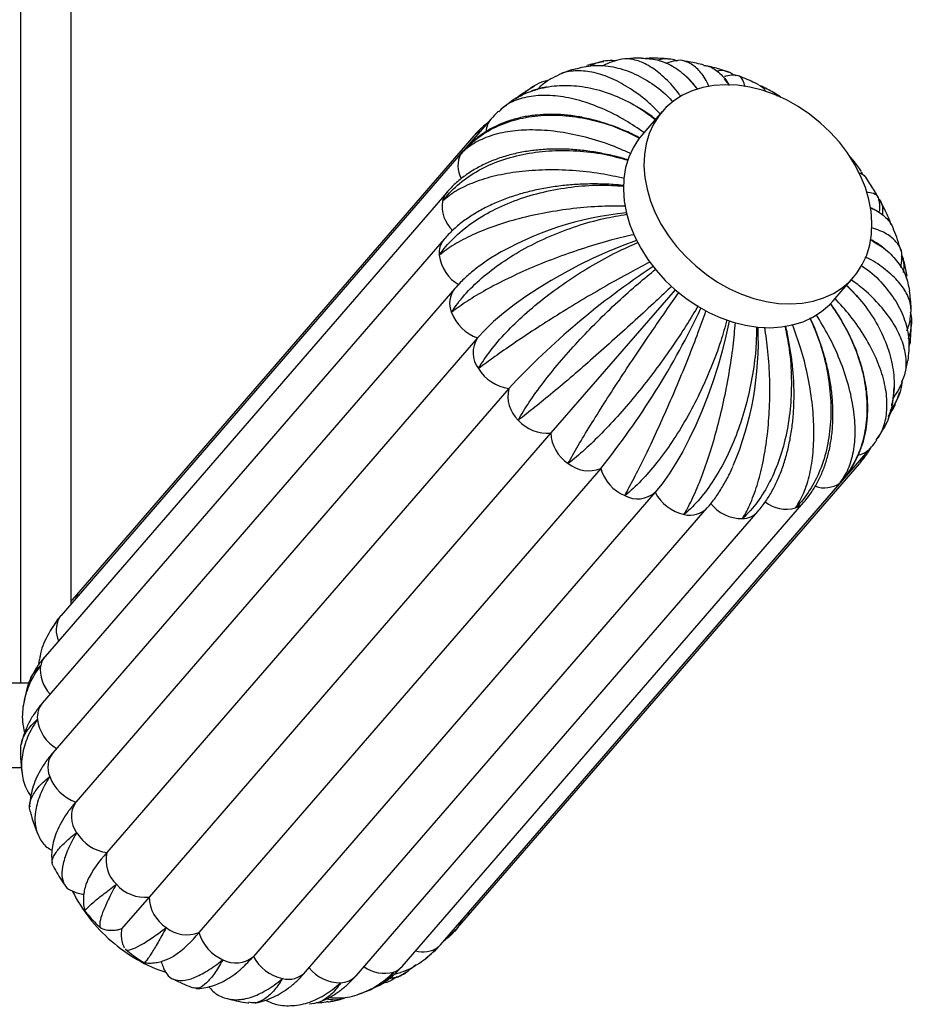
# Paper-space layout '_Posterior' of a CAD drawing. Header units: millimetres. Extents: x -353 to 353, y -227 to 1579.
# Tile 4 of 4: x -6 to 205, y 3 to 236. Entities that reach past the tile are written whole.
import ezdxf

# ---------------------------------------------------------------- set-up
doc = ezdxf.new("R2010")
doc.units = ezdxf.units.MM

psp = doc.layouts.new('_Posterior')

# ---------------------------------------------------------------- linework, layer by layer
at = {"color": 7, "linetype": 'Continuous', "lineweight": 25}
for p, q in [((-6, 1579.16), (-6, 79.16)), ((6, 97.92), (6, 1579.16)), ((161.69, 221.4), (160.98, 222.39)), ((105.59, 212.88), (99.21, 205.52)), ((146.2, 214.64), (141.32, 209)), ((101.51, 208.86), (6.25, 98.86)), ((98.91, 205.2), (3.64, 95.2)), ((193.49, 200.21), (193.42, 199.84)), ((193.65, 199.61), (193.51, 200.22)), ((95.1, 195.47), (-0.16, 85.47)), ((200.04, 188.88), (200.28, 187.86)), ((94.44, 184.37), (-0.82, 74.37)), ((186.67, 169.73), (191.55, 175.36)), ((96.97, 172.65), (1.7, 62.65)), ((149.23, 172.39), (119.76, 138.43)), ((102.38, 160.95), (7.12, 50.95)), ((203.68, 152.24), (204.4, 155.64)), ((109.8, 148.97), (14.53, 38.97)), ((119.76, 138.43), (24.5, 28.43)), ((100.28, 24.8), (195.54, 134.8)), ((97.67, 21.14), (192.94, 131.14)), ((193.13, 131.43), (193.23, 131.54)), ((131.6, 130.04), (36.34, 20.04)), ((93.6, 17.12), (188.86, 127.12)), ((144.51, 124.37), (49.24, 14.37)), ((84.49, 12.01), (179.75, 122.01)), ((61.61, 10.67), (156.87, 120.67)), ((73.58, 9.8), (168.84, 119.8)), ((1.79, 92.68), (1.09, 91.51)), ((-3.95, 79.16), (-10, 79.16)), ((-10, 59.16), (-5.81, 59.16)), ((7.12, 50.95), (6.54, 50.26)), ((24.5, 28.43), (18, 20.9)), ((99.97, 24.48), (100.28, 24.8)), ((49.24, 14.37), (48.53, 13.58)), ((90.22, 14.01), (91.32, 14.87)), ((86.5, 11.4), (87.8, 12.44)), ((82.62, 10.13), (84.12, 10.57)), ((74.13, 5.4), (77.42, 6.59)), ((64.55, 3.46), (64.68, 3.5))]:
    psp.add_line(p, q, dxfattribs=at)
at = {"color": 8, "linetype": 'Continuous', "lineweight": 25}
for p, q in [((98.45, 204.57), (98.9, 205.19)), ((188.86, 127.12), (188.29, 126.57)), ((3.19, 94.57), (3.64, 95.2)), ((93.6, 17.12), (93.03, 16.57))]:
    psp.add_line(p, q, dxfattribs=at)
at = {"color": 7, "linetype": 'Continuous', "lineweight": 25, "flags": 128}
for points in [[(154.11, 178.02), (156.64, 176), (159.32, 174.19), (162.11, 172.63), (164.98, 171.33), (167.9, 170.31), (170.83, 169.58), (173.73, 169.15), (176.58, 169.02), (179.34, 169.19), (181.97, 169.67), (184.45, 170.45), (186.75, 171.51), (188.84, 172.85), (190.7, 174.44), (192.29, 176.28), (193.62, 178.34), (194.65, 180.59), (195.39, 183.01), (195.81, 185.58), (195.91, 188.25), (195.7, 191), (195.17, 193.8), (194.34, 196.61), (193.21, 199.41), (191.79, 202.15), (190.1, 204.81), (188.17, 207.35), (186, 209.75), (183.64, 211.98), (181.11, 214), (178.43, 215.81), (175.64, 217.37), (172.77, 218.67), (169.85, 219.69), (166.92, 220.42), (164.02, 220.85), (161.17, 220.98), (158.41, 220.81), (155.78, 220.33), (153.3, 219.55), (151, 218.49), (148.91, 217.15), (147.05, 215.56), (145.46, 213.72), (144.13, 211.66), (143.1, 209.41), (142.36, 206.99), (141.94, 204.42), (141.84, 201.75), (142.05, 199), (142.58, 196.2), (143.41, 193.39), (144.54, 190.59), (145.96, 187.85), (147.65, 185.19), (149.58, 182.65), (151.75, 180.25), (154.11, 178.02)], [(141.32, 209), (140.57, 208.08), (139.25, 206.03), (138.22, 203.77), (137.48, 201.35), (137.06, 198.79), (136.96, 196.12), (137.17, 193.36), (137.7, 190.57), (138.53, 187.75), (139.66, 184.96), (141.08, 182.22), (142.77, 179.56), (144.7, 177.01), (146.87, 174.61), (149.23, 172.39), (151.76, 170.36), (154.44, 168.56), (157.23, 167), (160.1, 165.7), (163.02, 164.68), (165.95, 163.95), (168.85, 163.51), (171.7, 163.38), (174.46, 163.56), (177.09, 164.04), (179.57, 164.81), (181.87, 165.87), (183.96, 167.21), (185.82, 168.81), (186.67, 169.73)], [(140.09, 184.06), (140.09, 184.05), (136.66, 182.78), (133.21, 181.37), (129.77, 179.83), (126.38, 178.18), (123.05, 176.43), (119.83, 174.6), (116.73, 172.7), (113.8, 170.76), (111.05, 168.79), (108.51, 166.8), (106.21, 164.82), (104.16, 162.86), (102.38, 160.95)], [(162.07, 164.98), (162.07, 164.97), (161.29, 161.4), (160.37, 157.79), (159.33, 154.17), (158.17, 150.57), (156.91, 147.03), (155.55, 143.58), (154.11, 140.25), (152.6, 137.07), (151.03, 134.07), (149.43, 131.28), (147.79, 128.72), (146.15, 126.41), (144.51, 124.37)]]:
    psp.add_lwpolyline(points, dxfattribs=at)
at = {"color": 8, "linetype": 'Continuous', "lineweight": 25, "flags": 128}
psp.add_lwpolyline([(100.28, 24.8), (100.23, 24.74), (99.97, 24.48)], dxfattribs=at)
at = {"color": 8, "linetype": 'Continuous', "lineweight": 25}
for centre, radius, start, end in [((109.3, 209.73), 4.87, 139.673, 177.2166), ((105.04, 205.78), 4.69, 113.7802, 139.9021), ((103.92, 201.69), 6.19, 152.2416, 208.5008), ((98.69, 192.4), 4.72, 139.3808, 168.4077), ((102.09, 192.26), 8.1, 172.244, 225.7489), ((98.35, 181.12), 5.08, 140.1957, 186.568), ((101.29, 169.2), 5.53, 141.464, 203.3066), ((191.87, 138.07), 4.91, 281.1452, 318.3998), ((189.36, 134.2), 4.71, 320.468, 343.7464), ((184.63, 131.86), 6.43, 250.496, 304.6436), ((175.58, 128.49), 8.13, 232.0387, 285.7424), ((176.2, 125.12), 4.72, 289.569, 319.0979), ((152.78, 124.66), 5.71, 255.7583, 315.6862), ((165.04, 123.26), 5.14, 271.6593, 317.7794), ((9.78, 95.78), 4.68, 114.4081, 139.9128), ((8.56, 91.71), 6.08, 152.0154, 204.8172), ((3.43, 82.4), 4.72, 139.3914, 168.4076), ((6.79, 82.25), 8.07, 172.194, 224.8743), ((3.09, 71.12), 5.08, 140.2337, 186.5669), ((7.45, 71.8), 9.5, 187.6341, 239.107), ((6.03, 59.2), 5.53, 141.4488, 203.3075), ((94.08, 24.21), 4.73, 320.4915, 345.0456), ((89.45, 21.51), 6.1, 253.0451, 305.9332), ((80.31, 18.45), 8.09, 233.1325, 285.8044), ((80.93, 15.12), 4.73, 289.5722, 318.8116), ((57.52, 14.66), 5.71, 255.758, 315.6943), ((69.86, 17.63), 9.51, 218.9489, 270.4048), ((69.78, 13.26), 5.14, 271.6605, 317.7331)]:
    psp.add_arc(centre, radius, start, end, dxfattribs=at)
at = {"color": 7, "linetype": 'Continuous', "lineweight": 25}
for centre, radius, start, end in [((145.01, 115), 75.96, 95.535, 120.7208), ((102.73, 181.81), 9.52, 187.6607, 240.2938), ((247.74, 20.2), 188.71, 123.3377, 136.9683), ((105.77, 170.56), 10.19, 200.3878, 250.582), ((-17.34, 249.71), 191.06, 321.218, 334.6812), ((92.85, 160.16), 76.12, 337.2246, 2.526), ((107.69, 157.48), 6.35, 146.8373, 216.6682), ((111.17, 158.92), 10.04, 211.4132, 262.1344), ((117.3, 147.12), 7.73, 166.1631, 227.0157), ((118.87, 147.5), 9.12, 221.4089, 275.6435), ((128.86, 138.81), 9.1, 182.3847, 236.6826), ((128.72, 137.23), 7.74, 231.0747, 291.8276), ((141.25, 132.79), 10.03, 195.923, 246.6695), ((140.32, 129.17), 6.36, 241.4051, 311.1151), ((153.55, 129.08), 10.2, 207.4955, 257.678), ((165.13, 127.66), 9.53, 217.7955, 270.3794), ((10.5, 60.56), 10.19, 200.3878, 250.582), ((12.43, 47.48), 6.35, 146.8373, 216.6682), ((15.91, 48.92), 10.04, 211.4132, 262.1344), ((33.53, 20.79), 26.3, 136.2605, 154.1406), ((22.03, 37.12), 7.73, 166.1631, 227.0157), ((23.6, 37.5), 9.12, 221.4089, 275.6435), ((40.33, 46.84), 38.01, 206.6866, 229.2911), ((33.59, 28.81), 9.1, 182.3847, 236.6826), ((33.46, 27.23), 7.74, 231.0747, 291.8276), ((15.56, 36.3), 26.39, 304.0478, 321.9699), ((45.99, 22.79), 10.03, 195.923, 246.6695), ((40.52, 46.48), 37.86, 228.7329, 251.7083), ((45.06, 19.17), 6.36, 241.4051, 311.1151), ((58.29, 19.08), 10.2, 207.4955, 257.678)]:
    psp.add_arc(centre, radius, start, end, dxfattribs=at)
for points, knots in [([(132.3, 226.4), (131.49, 226.27), (130.15, 226.05), (128.84, 225.68), (128.32, 225.53)], [0, 0, 0, 0, 0.598935, 1, 1, 1, 1]), ([(135.12, 226.62), (134.86, 226.65), (133.14, 226.8), (131.1, 226.41), (129.42, 225.59), (129.12, 225.45)], [0, 0, 0, 0, 0.125323, 0.846171, 1, 1, 1, 1]), ([(134.63, 226.54), (134.23, 226.41), (133.33, 226.1), (132.49, 225.63), (132.01, 225.36)], [0, 0, 0, 0, 0.439418, 1, 1, 1, 1]), ([(150.6, 218.09), (150.47, 218.3), (149.34, 220.05), (147.02, 222.47), (143.73, 225.21), (140.46, 226.76), (137.36, 227.32), (135.52, 226.78), (134.64, 226.52)], [0, 0, 0, 0, 0.027165, 0.228472, 0.42418, 0.625568, 0.821669, 1, 1, 1, 1]), ([(141.28, 227.27), (140.63, 227.27), (139.09, 227.28), (137.56, 227.11), (136.67, 227.01)], [0, 0, 0, 0, 0.421359, 1, 1, 1, 1]), ([(141.28, 227.27), (142.52, 227.21), (145.05, 227.09), (148.7, 225.47), (151.94, 223.13), (153.74, 220.86), (154.52, 219.87)], [0, 0, 0, 0, 0.253649, 0.518436, 0.790908, 1, 1, 1, 1]), ([(142.16, 227.18), (142.32, 227.24), (142.62, 227.35), (142.95, 227.27), (143.1, 227.23)], [0, 0, 0, 0, 0.520806, 1, 1, 1, 1]), ([(147.99, 227.01), (147.72, 227.04), (146.1, 227.25), (144.47, 227.28), (143.11, 227.3)], [0, 0, 0, 0, 0.165715, 1, 1, 1, 1]), ([(149.77, 226.66), (148.75, 226.91), (147.24, 227.29), (145.61, 226.93), (145.08, 226.82)], [0, 0, 0, 0, 0.67578, 1, 1, 1, 1]), ([(149.5, 226.63), (149.46, 226.62), (148.69, 226.54), (147.86, 226.32), (147.11, 226.03), (147.05, 226)], [0, 0, 0, 0, 0.0468093, 0.9211241, 1, 1, 1, 1]), ([(157.27, 220.51), (156.96, 221.16), (156.08, 223.03), (154.32, 225.07), (152.14, 226.48), (150.49, 226.93), (149.62, 226.61), (149.5, 226.56)], [0, 0, 0, 0, 0.144515, 0.413447, 0.690184, 0.959657, 1, 1, 1, 1]), ([(156.06, 225.64), (154.88, 225.93), (153.21, 226.33), (151.52, 226.55), (151.03, 226.61)], [0, 0, 0, 0, 0.710042, 1, 1, 1, 1]), ([(145.7, 214.06), (144.85, 214.92), (142.56, 217.24), (138.7, 220.08), (134.26, 222.57), (129.97, 224.02), (125.94, 224.42), (122.61, 223.95), (120.88, 222.92), (120.17, 222.5)], [0, 0, 0, 0, 0.094402, 0.254993, 0.411117, 0.571772, 0.72821, 0.889205, 1, 1, 1, 1]), ([(125.06, 224.58), (124.24, 224.33), (123.12, 223.99), (122.05, 223.52), (121.76, 223.39)], [0, 0, 0, 0, 0.730783, 1, 1, 1, 1]), ([(125.06, 224.59), (126.44, 224.95), (129.32, 225.71), (133.89, 225.47), (138.59, 224.2), (143.13, 221.77), (146.57, 219.29), (148.29, 217.38), (148.71, 216.92)], [0, 0, 0, 0, 0.176998, 0.37059, 0.558325, 0.751509, 0.939179, 1, 1, 1, 1]), ([(156.04, 225.55), (156.32, 225.52), (157.62, 225.37), (159.55, 223.96), (161.27, 222.37), (161.91, 221), (161.99, 220.83)], [0, 0, 0, 0, 0.11311, 0.521228, 0.94119, 1, 1, 1, 1]), ([(162.01, 223.87), (161.43, 224.09), (159.78, 224.7), (158.07, 225.13), (156.97, 225.41)], [0, 0, 0, 0, 0.3535113, 1, 1, 1, 1]), ([(163.13, 223.22), (162.83, 223.44), (161.82, 224.18), (160.42, 224.46), (159.24, 224.2), (159.07, 224.17)], [0, 0, 0, 0, 0.27354, 0.898545, 1, 1, 1, 1]), ([(119.29, 222.06), (119.1, 222.02), (117.34, 221.62), (115.02, 220.35), (113.17, 218.72), (112.55, 218.18)], [0, 0, 0, 0, 0.07754, 0.693612, 1, 1, 1, 1]), ([(120.13, 222.57), (119.88, 222.42), (118.85, 221.84), (117.65, 220.93), (116.79, 220.09), (116.57, 219.87)], [0, 0, 0, 0, 0.195438, 0.790502, 1, 1, 1, 1]), ([(154.55, 219.91), (154.28, 220.27), (153.51, 221.31), (152.5, 222.4), (151.7, 223.06), (151.54, 223.19)], [0, 0, 0, 0, 0.294439, 0.858008, 1, 1, 1, 1]), ([(163.51, 223.21), (163.37, 223.21), (162.61, 223.25), (161.73, 223.14), (161.04, 222.95), (160.93, 222.93)], [0, 0, 0, 0, 0.150535, 0.870321, 1, 1, 1, 1]), ([(165.85, 220.5), (165.68, 221.05), (165.26, 222.38), (164.44, 223.21), (163.73, 223.13), (163.5, 223.1)], [0, 0, 0, 0, 0.3314238, 0.787869, 1, 1, 1, 1]), ([(169.08, 220.94), (167.85, 221.54), (166.23, 222.33), (164.55, 222.94), (164.15, 223.09)], [0, 0, 0, 0, 0.762844, 1, 1, 1, 1]), ([(109.01, 215.94), (109.32, 216.23), (110.9, 217.67), (114.34, 219.3), (119.22, 220.71), (124.46, 220.97), (129.95, 220.19), (135.42, 218.34), (140.38, 215.86), (143.3, 213.66), (144.54, 212.73)], [0, 0, 0, 0, 0.036352, 0.181788, 0.323125, 0.468578, 0.609631, 0.754778, 0.895781, 1, 1, 1, 1]), ([(115.84, 220.56), (115.34, 220.3), (114.61, 219.93), (113.93, 219.47), (113.71, 219.33)], [0, 0, 0, 0, 0.688609, 1, 1, 1, 1]), ([(118.91, 220.42), (118.5, 220.36), (117.19, 220.15), (115.95, 219.73), (115.09, 219.44)], [0, 0, 0, 0, 0.313718, 1, 1, 1, 1]), ([(162.08, 220.83), (162.07, 220.86), (161.98, 221.02), (161.87, 221.16), (161.77, 221.28)], [0, 0, 0, 0, 0.180723, 1, 1, 1, 1]), ([(169.06, 220.9), (169.59, 220.66), (170.22, 220.36), (170.53, 219.59), (170.58, 219.46)], [0, 0, 0, 0, 0.838661, 1, 1, 1, 1]), ([(174.23, 218.09), (173.68, 218.44), (172.14, 219.41), (170.52, 220.21), (169.49, 220.72)], [0, 0, 0, 0, 0.363221, 1, 1, 1, 1]), ([(141.85, 209.62), (140.39, 210.62), (137.12, 212.86), (131.96, 215.41), (126.54, 217.37), (121.41, 218.41), (116.63, 218.56), (112.45, 217.76), (109.31, 216.43), (107.94, 215.08), (107.43, 214.58)], [0, 0, 0, 0, 0.11049, 0.247563, 0.380824, 0.517952, 0.651481, 0.788899, 0.922425, 1, 1, 1, 1]), ([(112.68, 218.6), (112.22, 218.27), (111.75, 217.94), (111.35, 217.53), (111.35, 217.53)], [0, 0, 0, 0, 0.989546, 1, 1, 1, 1]), ([(111.96, 217.86), (112.32, 218.28), (112.82, 218.87), (113.54, 219.19), (113.75, 219.28)], [0, 0, 0, 0, 0.707355, 1, 1, 1, 1]), ([(174.2, 218.04), (174.13, 218.13), (173.93, 218.38), (173.51, 218.35), (173.24, 218.33)], [0, 0, 0, 0, 0.351087, 1, 1, 1, 1]), ([(108.96, 216.01), (108.75, 215.85), (108.36, 215.58), (108.02, 215.26), (107.86, 215.12)], [0, 0, 0, 0, 0.552182, 1, 1, 1, 1]), ([(144.59, 212.78), (144.44, 212.9), (143.38, 213.76), (142.09, 214.65), (140.93, 215.32), (140.75, 215.42)], [0, 0, 0, 0, 0.119388, 0.8602, 1, 1, 1, 1]), ([(98.45, 204.57), (98.47, 204.59), (99.57, 205.92), (102.07, 208.33), (106.54, 211.07), (111.7, 212.94), (117.33, 213.84), (123.36, 213.79), (129.51, 212.76), (135.43, 210.98), (139.09, 209.17), (140.79, 208.34)], [0, 0, 0, 0, 0.002556, 0.128108, 0.257303, 0.382857, 0.512067, 0.637369, 0.766307, 0.891564, 1, 1, 1, 1]), ([(140.8, 208.37), (140.41, 208.58), (138.94, 209.38), (136.33, 210.51), (132.99, 211.76), (129.62, 212.74), (126.25, 213.45), (122.91, 213.87), (119.62, 214.01), (116.41, 213.85), (113.32, 213.39), (110.36, 212.63), (107.58, 211.6), (105, 210.29), (102.64, 208.73), (100.59, 207.03), (99.44, 205.77), (98.91, 205.2)], [0, 0, 0, 0, 0.026269, 0.098069, 0.170043, 0.242189, 0.314472, 0.386787, 0.45897, 0.53081, 0.602061, 0.672474, 0.741861, 0.810135, 0.877337, 0.943622, 1, 1, 1, 1]), ([(107.35, 214.69), (107.3, 214.65), (106.66, 214.11), (106.1, 213.47), (105.59, 212.88)], [0, 0, 0, 0, 0.067009, 1, 1, 1, 1]), ([(138.74, 204.66), (137.01, 205.41), (133.2, 207.07), (127.26, 208.8), (121.13, 209.98), (115.35, 210.38), (110, 210.03), (105.32, 208.95), (101.38, 207.16), (99.34, 205.52), (98.47, 204.59), (98.45, 204.57)], [0, 0, 0, 0, 0.1071634, 0.2357107, 0.3606824, 0.4892809, 0.6145038, 0.7433743, 0.8685944, 0.9974511, 1, 1, 1, 1]), ([(104.72, 211.87), (104.32, 211.56), (103.24, 210.73), (102.22, 209.67), (101.58, 208.94), (101.51, 208.86)], [0, 0, 0, 0, 0.3411486, 0.926338, 1, 1, 1, 1]), ([(94.06, 193.35), (94.08, 193.38), (95.11, 194.74), (97.5, 197.3), (101.93, 200.45), (107.17, 202.92), (112.98, 204.58), (119.29, 205.43), (125.81, 205.42), (132.2, 204.69), (136.23, 203.59), (138.13, 203.08)], [0, 0, 0, 0, 0.002548, 0.127748, 0.25658, 0.38178, 0.510627, 0.635576, 0.764152, 0.889057, 1, 1, 1, 1]), ([(138.15, 203.12), (137.66, 203.28), (136, 203.81), (133.11, 204.48), (129.5, 205.15), (125.9, 205.58), (122.33, 205.77), (118.81, 205.71), (115.37, 205.4), (112.04, 204.85), (108.83, 204.03), (105.79, 202.96), (102.94, 201.65), (100.31, 200.1), (97.94, 198.32), (96.24, 196.74), (95.35, 195.75), (95.1, 195.47)], [0, 0, 0, 0, 0.0297, 0.102132, 0.174688, 0.247412, 0.320339, 0.393483, 0.466837, 0.540347, 0.613858, 0.687153, 0.759955, 0.831954, 0.902873, 0.972537, 1, 1, 1, 1]), ([(193.42, 200.44), (193.12, 200.87), (192.2, 202.19), (191.15, 203.41), (190.45, 204.23)], [0, 0, 0, 0, 0.326996, 1, 1, 1, 1]), ([(137.22, 198.74), (135.36, 199.15), (131.28, 200.04), (124.93, 200.71), (118.38, 200.88), (112.2, 200.44), (106.48, 199.44), (101.47, 197.92), (97.24, 195.9), (95.03, 194.26), (94.08, 193.37), (94.06, 193.35)], [0, 0, 0, 0, 0.10764, 0.236119, 0.361024, 0.489554, 0.61471, 0.743511, 0.868665, 0.997452, 1, 1, 1, 1]), ([(192.91, 200.08), (193.03, 200.05), (193.86, 199.85), (194.24, 199.26), (194.58, 198.75)], [0, 0, 0, 0, 0.1421866, 1, 1, 1, 1]), ([(197.43, 194.19), (197.13, 194.73), (196.28, 196.31), (195.27, 197.79), (194.61, 198.77)], [0, 0, 0, 0, 0.346682, 1, 1, 1, 1]), ([(93.3, 180.54), (93.32, 180.57), (94.27, 181.95), (96.53, 184.64), (100.8, 188.21), (105.94, 191.31), (111.69, 193.81), (118, 195.68), (124.57, 196.82), (131.02, 197.31), (135.12, 197.06), (137.03, 196.94)], [0, 0, 0, 0, 0.0025516, 0.1279062, 0.2568981, 0.3822545, 0.5112613, 0.6363656, 0.7651007, 0.8901614, 1, 1, 1, 1]), ([(137.04, 197.08), (136.51, 197.14), (134.76, 197.34), (131.75, 197.46), (128.06, 197.47), (124.38, 197.26), (120.77, 196.86), (117.22, 196.26), (113.77, 195.46), (110.44, 194.47), (107.26, 193.27), (104.24, 191.87), (101.41, 190.28), (98.81, 188.49), (96.45, 186.54), (95.11, 185.09), (94.44, 184.37)], [0, 0, 0, 0, 0.031849, 0.105359, 0.178907, 0.252543, 0.326338, 0.400362, 0.47468, 0.549348, 0.624396, 0.699809, 0.775495, 0.85116, 0.926373, 1, 1, 1, 1]), ([(197.53, 193.53), (197.53, 193.77), (197.52, 194.49), (196.56, 195.2), (195.17, 195.43), (194.56, 195.54)], [0, 0, 0, 0, 0.2141678, 0.651799, 1, 1, 1, 1]), ([(198.42, 190.04), (198.45, 190.43), (198.59, 191.88), (198.24, 193.2), (197.57, 193.91), (197.48, 194)], [0, 0, 0, 0, 0.242817, 0.90327, 1, 1, 1, 1]), ([(137.47, 192.19), (135.61, 192.2), (131.52, 192.22), (125.12, 191.68), (118.48, 190.69), (112.18, 189.29), (106.31, 187.51), (101.13, 185.44), (96.7, 183.1), (94.34, 181.43), (93.32, 180.55), (93.3, 180.54)], [0, 0, 0, 0, 0.107136, 0.235687, 0.360662, 0.489265, 0.614492, 0.743366, 0.86859, 0.997451, 1, 1, 1, 1]), ([(197.19, 190.93), (196.86, 191.14), (196.3, 191.5), (195.69, 191.73), (195.44, 191.83)], [0, 0, 0, 0, 0.586027, 1, 1, 1, 1]), ([(195.45, 191.77), (195.64, 191.71), (197.07, 191.28), (198.9, 189.8), (200.59, 188.08), (200.94, 186.78), (201.01, 186.5)], [0, 0, 0, 0, 0.060545, 0.466796, 0.884837, 1, 1, 1, 1]), ([(197.72, 190.96), (197.76, 191.45), (197.82, 192.3), (197.69, 193.17), (197.64, 193.54)], [0, 0, 0, 0, 0.572208, 1, 1, 1, 1]), ([(200.08, 188.9), (199.83, 189.49), (199.14, 191.12), (198.29, 192.67), (197.74, 193.65)], [0, 0, 0, 0, 0.363278, 1, 1, 1, 1]), ([(96.21, 167.01), (96.23, 167.04), (97.1, 168.43), (99.21, 171.22), (103.23, 175.18), (108.1, 178.92), (113.57, 182.26), (119.59, 185.19), (125.88, 187.55), (132.05, 189.32), (135.98, 189.97), (137.81, 190.28)], [0, 0, 0, 0, 0.0025525, 0.1279514, 0.2569889, 0.3823896, 0.5114419, 0.6365904, 0.765371, 0.8904759, 1, 1, 1, 1]), ([(202.94, 180.16), (202.96, 180.26), (203.17, 181.18), (202.49, 182.75), (200.78, 184.74), (198.5, 186.2), (196.49, 186.84), (195.8, 187.06)], [0, 0, 0, 0, 0.035089, 0.311332, 0.579219, 0.854881, 1, 1, 1, 1]), ([(139.48, 185.43), (137.75, 185.03), (133.91, 184.15), (127.82, 182.33), (121.42, 180.12), (115.29, 177.68), (109.5, 175.05), (104.32, 172.36), (99.8, 169.65), (97.33, 167.89), (96.23, 167.03), (96.21, 167.01)], [0, 0, 0, 0, 0.105757, 0.234506, 0.359675, 0.488476, 0.613896, 0.74297, 0.868387, 0.997447, 1, 1, 1, 1]), ([(202.77, 181.69), (202.52, 182.54), (202.04, 184.18), (201.39, 185.76), (201.08, 186.53)], [0, 0, 0, 0, 0.520128, 1, 1, 1, 1]), ([(102.6, 153.69), (102.62, 153.71), (103.42, 155.09), (105.36, 157.94), (109.05, 162.25), (113.49, 166.58), (118.48, 170.74), (123.95, 174.69), (129.64, 178.24), (135.24, 181.3), (138.79, 182.85), (140.47, 183.58)], [0, 0, 0, 0, 0.0025485, 0.1277494, 0.2565833, 0.381786, 0.5106346, 0.6355856, 0.7641629, 0.8890703, 1, 1, 1, 1]), ([(195.5, 184.26), (196.61, 183.62), (199.11, 182.17), (201.91, 179.28), (204.06, 175.88), (204.56, 173.34), (204.81, 172.11)], [0, 0, 0, 0, 0.21085, 0.474028, 0.744843, 1, 1, 1, 1]), ([(199.29, 181.74), (199.19, 181.83), (198.49, 182.48), (197.24, 183.36), (196.01, 184.05), (195.51, 184.33)], [0, 0, 0, 0, 0.088453, 0.633948, 1, 1, 1, 1]), ([(106.08, 180.22), (106, 180.17), (104.94, 179.55), (103.1, 178.24), (100.59, 176.28), (98.56, 174.41), (97.43, 173.16), (96.97, 172.65)], [0, 0, 0, 0, 0.022602, 0.284352, 0.548865, 0.816044, 1, 1, 1, 1]), ([(204.97, 165.43), (205.1, 166.32), (205.37, 168.23), (204.4, 171.21), (202.39, 174.28), (199.26, 177.13), (196.48, 179.12), (194.58, 180), (194.3, 180.13)], [0, 0, 0, 0, 0.173858, 0.375011, 0.57008, 0.77081, 0.96581, 1, 1, 1, 1]), ([(202.72, 177.64), (202.86, 178.37), (203.01, 179.21), (202.98, 180.06), (202.98, 180.16)], [0, 0, 0, 0, 0.8771828, 1, 1, 1, 1]), ([(203.41, 176.49), (203.49, 177.29), (203.65, 178.69), (203.2, 179.9), (203.02, 180.42)], [0, 0, 0, 0, 0.570244, 1, 1, 1, 1]), ([(204.25, 175.64), (204.05, 176.69), (203.76, 178.31), (203.29, 179.89), (203.12, 180.45)], [0, 0, 0, 0, 0.647272, 1, 1, 1, 1]), ([(143.28, 178.95), (141.74, 178.15), (138.34, 176.39), (132.85, 173.3), (127, 169.88), (121.31, 166.4), (115.84, 162.91), (110.83, 159.58), (106.34, 156.46), (103.79, 154.58), (102.62, 153.7), (102.6, 153.69)], [0, 0, 0, 0, 0.1066069, 0.2352343, 0.3602839, 0.4889626, 0.6142636, 0.7432143, 0.8685125, 0.9974495, 1, 1, 1, 1]), ([(193.45, 178.09), (193.92, 177.77), (196.06, 176.33), (198.97, 173.31), (202.06, 169.12), (203.98, 164.67), (204.9, 160.12), (204.56, 157.13), (204.39, 155.64)], [0, 0, 0, 0, 0.055138, 0.247704, 0.434914, 0.627557, 0.815143, 1, 1, 1, 1]), ([(112.03, 141.47), (112.04, 141.5), (112.8, 142.85), (114.57, 145.72), (117.86, 150.3), (121.76, 155.14), (126.08, 160.02), (130.77, 164.89), (135.6, 169.53), (140.32, 173.76), (143.27, 176.15), (144.66, 177.27)], [0, 0, 0, 0, 0.002547, 0.127681, 0.256446, 0.381582, 0.510362, 0.635247, 0.763755, 0.888596, 1, 1, 1, 1]), ([(148.49, 173.21), (147.23, 172.04), (144.47, 169.45), (139.86, 165.21), (134.85, 160.68), (129.85, 156.22), (124.89, 151.92), (120.22, 147.97), (115.87, 144.42), (113.27, 142.4), (112.05, 141.49), (112.03, 141.47)], [0, 0, 0, 0, 0.107603, 0.236087, 0.360997, 0.489532, 0.614694, 0.743501, 0.868659, 0.997452, 1, 1, 1, 1]), ([(189.85, 173.39), (190.92, 172.34), (193.52, 169.75), (196.66, 165.23), (199.3, 160.02), (200.85, 154.74), (201.35, 149.46), (200.67, 144.46), (199.53, 140.75), (198.3, 138.96), (198.02, 138.54)], [0, 0, 0, 0, 0.100347, 0.244972, 0.385574, 0.530257, 0.671142, 0.816131, 0.957013, 1, 1, 1, 1]), ([(192.9, 170.22), (192.83, 170.31), (192.07, 171.27), (191.06, 172.35), (190.05, 173.3), (189.89, 173.45)], [0, 0, 0, 0, 0.079649, 0.855818, 1, 1, 1, 1]), ([(202.98, 150.52), (203.31, 151.3), (204.09, 153.15), (204.09, 156.53), (203.14, 160.44), (201.09, 164.52), (198.04, 168.54), (194.65, 172.02), (192.03, 173.97), (191, 174.73)], [0, 0, 0, 0, 0.113405, 0.269252, 0.429636, 0.585169, 0.745216, 0.900695, 1, 1, 1, 1]), ([(123.86, 131.2), (123.87, 131.23), (124.58, 132.53), (126.2, 135.38), (129.06, 140.14), (132.34, 145.37), (135.87, 150.83), (139.6, 156.46), (143.36, 162.01), (146.95, 167.22), (149.12, 170.31), (150.14, 171.76)], [0, 0, 0, 0, 0.002548, 0.127739, 0.256562, 0.381755, 0.510593, 0.635533, 0.7641, 0.888997, 1, 1, 1, 1]), ([(205.19, 167.51), (205.19, 167.69), (205.17, 169.23), (204.99, 170.76), (204.82, 172.11)], [0, 0, 0, 0, 0.114955, 1, 1, 1, 1]), ([(154.7, 168.55), (153.81, 167.07), (151.86, 163.82), (148.38, 158.61), (144.43, 153.12), (140.3, 147.84), (136.05, 142.82), (131.84, 138.31), (127.74, 134.36), (125.14, 132.19), (123.88, 131.22), (123.86, 131.2)], [0, 0, 0, 0, 0.107716, 0.236184, 0.361078, 0.489597, 0.614743, 0.743533, 0.868676, 0.997453, 1, 1, 1, 1]), ([(185.96, 169.18), (187.02, 167.63), (189.36, 164.22), (191.96, 158.62), (193.88, 152.62), (194.79, 146.7), (194.7, 140.94), (193.61, 135.6), (191.52, 130.73), (189.5, 127.9), (188.31, 126.6), (188.29, 126.57)], [0, 0, 0, 0, 0.107308, 0.235835, 0.360786, 0.489364, 0.614566, 0.743416, 0.868616, 0.997451, 1, 1, 1, 1]), ([(188.86, 127.12), (189.24, 127.58), (190.19, 128.73), (191.5, 130.75), (192.75, 133.2), (193.71, 135.81), (194.41, 138.55), (194.83, 141.41), (194.96, 144.38), (194.81, 147.44), (194.36, 150.56), (193.63, 153.73), (192.62, 156.92), (191.33, 160.1), (189.78, 163.25), (188.04, 166.26), (186.72, 168.16), (186.08, 169.08)], [0, 0, 0, 0, 0.042215, 0.107397, 0.172616, 0.238184, 0.304381, 0.371418, 0.439413, 0.508377, 0.578223, 0.648784, 0.719863, 0.791261, 0.862818, 0.934394, 1, 1, 1, 1]), ([(196.93, 136.81), (197.34, 137.36), (198.5, 138.93), (199.37, 142.21), (199.59, 146.5), (198.78, 151.18), (197.02, 156.16), (194.35, 161.2), (191.07, 166.01), (188.4, 168.94), (187.16, 170.29)], [0, 0, 0, 0, 0.075555, 0.212673, 0.345926, 0.483059, 0.616044, 0.752889, 0.885827, 1, 1, 1, 1]), ([(137.28, 123.58), (137.29, 123.6), (137.98, 124.85), (139.47, 127.64), (141.89, 132.47), (144.51, 137.94), (147.16, 143.8), (149.84, 149.98), (152.38, 156.19), (154.68, 162.11), (155.96, 165.71), (156.55, 167.4)], [0, 0, 0, 0, 0.002552, 0.127924, 0.256933, 0.382307, 0.511331, 0.636453, 0.765206, 0.890284, 1, 1, 1, 1]), ([(179.75, 122.01), (180.12, 122.45), (181.08, 123.61), (182.43, 125.65), (183.74, 128.16), (184.83, 130.88), (185.67, 133.77), (186.27, 136.84), (186.62, 140.04), (186.7, 143.36), (186.53, 146.77), (186.11, 150.23), (185.44, 153.73), (184.52, 157.23), (183.37, 160.7), (182.27, 163.54), (181.48, 165.19), (181.23, 165.72)], [0, 0, 0, 0, 0.042423, 0.109348, 0.176953, 0.245673, 0.315518, 0.386376, 0.458042, 0.530269, 0.602821, 0.675501, 0.748157, 0.820731, 0.893208, 0.965595, 1, 1, 1, 1]), ([(188.29, 126.57), (188.3, 126.59), (189.08, 127.56), (190.42, 129.81), (191.63, 133.92), (192.05, 138.74), (191.65, 144.04), (190.44, 149.76), (188.44, 155.62), (185.87, 161.3), (183.7, 164.83), (182.68, 166.49)], [0, 0, 0, 0, 0.00255, 0.127823, 0.256732, 0.382007, 0.51093, 0.635953, 0.764605, 0.889584, 1, 1, 1, 1]), ([(204.54, 160.75), (204.71, 161.26), (205.34, 163.19), (205.48, 165.32), (205.12, 166.84), (205.08, 167)], [0, 0, 0, 0, 0.244287, 0.920755, 1, 1, 1, 1]), ([(161.53, 165.26), (161.06, 163.57), (160.03, 159.85), (157.82, 153.94), (155.08, 147.75), (151.98, 141.82), (148.53, 136.24), (144.91, 131.27), (141.13, 126.96), (138.59, 124.62), (137.3, 123.6), (137.28, 123.58)], [0, 0, 0, 0, 0.106947, 0.235525, 0.360527, 0.489157, 0.61441, 0.743312, 0.868563, 0.99745, 1, 1, 1, 1]), ([(151.37, 119.12), (151.39, 119.14), (152.07, 120.32), (153.46, 123.01), (155.48, 127.81), (157.43, 133.36), (159.2, 139.41), (160.78, 145.88), (162.06, 152.46), (163.02, 158.82), (163.36, 162.76), (163.52, 164.6)], [0, 0, 0, 0, 0.002551, 0.127885, 0.256856, 0.382192, 0.511178, 0.636262, 0.764976, 0.890016, 1, 1, 1, 1]), ([(168.55, 163.55), (168.51, 161.77), (168.42, 157.81), (167.55, 151.52), (166.09, 144.9), (164.06, 138.58), (161.51, 132.63), (158.53, 127.32), (155.15, 122.72), (152.69, 120.23), (151.4, 119.14), (151.37, 119.12)], [0, 0, 0, 0, 0.105228, 0.234054, 0.359296, 0.488174, 0.613668, 0.742818, 0.86831, 0.997446, 1, 1, 1, 1]), ([(175.26, 163.78), (175.64, 161.95), (176.46, 157.93), (176.89, 151.52), (176.69, 144.8), (175.75, 138.34), (174.09, 132.23), (171.77, 126.74), (168.82, 121.95), (166.49, 119.32), (165.21, 118.15), (165.19, 118.12)], [0, 0, 0, 0, 0.106733, 0.235343, 0.360374, 0.489035, 0.614318, 0.743251, 0.868531, 0.99745, 1, 1, 1, 1]), ([(165.19, 118.12), (165.2, 118.15), (165.9, 119.25), (167.23, 121.81), (168.9, 126.48), (170.23, 131.94), (171.16, 137.95), (171.68, 144.44), (171.72, 151.09), (171.37, 157.58), (170.77, 161.63), (170.49, 163.54)], [0, 0, 0, 0, 0.002548, 0.127731, 0.256546, 0.381731, 0.510561, 0.635495, 0.764053, 0.888943, 1, 1, 1, 1]), ([(168.84, 119.8), (169.2, 120.24), (170.16, 121.39), (171.56, 123.46), (173.01, 126.07), (174.26, 128.9), (175.31, 131.94), (176.16, 135.15), (176.8, 138.51), (177.23, 141.98), (177.44, 145.53), (177.45, 149.15), (177.25, 152.81), (176.86, 156.47), (176.24, 160.12), (175.75, 162.58), (175.42, 163.79), (175.42, 163.81)], [0, 0, 0, 0, 0.042329, 0.113351, 0.185376, 0.258647, 0.332728, 0.407209, 0.481727, 0.556095, 0.630245, 0.704171, 0.777902, 0.851489, 0.924991, 0.998475, 1, 1, 1, 1]), ([(177.78, 120.67), (177.8, 120.69), (178.53, 121.72), (179.83, 124.13), (181.23, 128.56), (182.04, 133.78), (182.23, 139.53), (181.79, 145.76), (180.72, 152.17), (179.16, 158.42), (177.71, 162.34), (177.02, 164.18)], [0, 0, 0, 0, 0.002548, 0.127705, 0.256493, 0.381652, 0.510456, 0.635363, 0.763895, 0.888759, 1, 1, 1, 1]), ([(181.25, 165.55), (181.98, 163.85), (183.62, 160.06), (185.22, 153.95), (186.17, 147.43), (186.22, 141.11), (185.41, 135.06), (183.74, 129.56), (181.23, 124.68), (179.04, 121.93), (177.8, 120.69), (177.78, 120.67)], [0, 0, 0, 0, 0.104804, 0.233691, 0.358993, 0.487931, 0.613485, 0.742696, 0.868247, 0.997444, 1, 1, 1, 1]), ([(204.19, 162.68), (204.38, 163.16), (204.73, 164.05), (204.9, 165), (204.99, 165.43)], [0, 0, 0, 0, 0.538307, 1, 1, 1, 1]), ([(205.05, 160.87), (205.1, 161.42), (205.24, 162.82), (205.23, 164.22), (205.22, 165.07)], [0, 0, 0, 0, 0.396255, 1, 1, 1, 1]), ([(204.94, 160.88), (204.97, 160.44), (205.02, 159.73), (204.71, 159.08), (204.59, 158.84)], [0, 0, 0, 0, 0.615454, 1, 1, 1, 1]), ([(200.22, 143.6), (200.67, 144.31), (202.05, 146.43), (202.97, 148.83), (203.11, 150.52), (203.12, 150.59)], [0, 0, 0, 0, 0.321884, 0.972065, 1, 1, 1, 1]), ([(200.9, 146.6), (201.26, 147.11), (202.11, 148.33), (202.72, 149.68), (203.08, 150.46)], [0, 0, 0, 0, 0.423129, 1, 1, 1, 1]), ([(200.59, 144.89), (200.67, 145.25), (200.97, 146.47), (201.14, 147.97), (201.13, 149.11), (201.13, 149.35)], [0, 0, 0, 0, 0.248649, 0.84333, 1, 1, 1, 1]), ([(201.5, 145.51), (201.7, 145.96), (202.05, 146.78), (202.31, 147.64), (202.43, 148.02)], [0, 0, 0, 0, 0.550143, 1, 1, 1, 1]), ([(201.43, 145.54), (201.34, 145.19), (201.08, 144.23), (200.42, 143.48), (200, 143)], [0, 0, 0, 0, 0.352975, 1, 1, 1, 1]), ([(199.76, 142.34), (200.07, 142.78), (200.51, 143.39), (200.83, 144.06), (200.92, 144.25)], [0, 0, 0, 0, 0.719579, 1, 1, 1, 1]), ([(197.41, 137.3), (197.43, 137.33), (197.69, 137.71), (197.9, 138.12), (198.1, 138.49)], [0, 0, 0, 0, 0.0845222, 1, 1, 1, 1]), ([(195.54, 134.8), (195.93, 135.25), (196.46, 135.87), (196.9, 136.56), (197.02, 136.75)], [0, 0, 0, 0, 0.721959, 1, 1, 1, 1]), ([(193.46, 131.79), (193.65, 132.03), (194.42, 132.97), (195.13, 133.98), (195.53, 134.79), (195.53, 134.79)], [0, 0, 0, 0, 0.253326, 0.998102, 1, 1, 1, 1]), ([(192.99, 131.2), (193.01, 131.23), (193.18, 131.43), (193.32, 131.64), (193.43, 131.84)], [0, 0, 0, 0, 0.132444, 1, 1, 1, 1]), ([(193.14, 131.42), (193.11, 131.36), (193.06, 131.29), (193.01, 131.22), (192.99, 131.2)], [0, 0, 0, 0, 0.7104182, 1, 1, 1, 1]), ([(156.87, 120.67), (157.21, 121.07), (158.18, 122.22), (159.65, 124.31), (161.25, 127.01), (162.35, 129.1), (162.88, 130.35), (162.97, 130.56)], [0, 0, 0, 0, 0.144705, 0.410661, 0.677957, 0.945181, 1, 1, 1, 1]), ([(6.2, 98.8), (6.18, 98.78), (6.12, 98.71), (6.08, 98.64), (6.05, 98.58)], [0, 0, 0, 0, 0.290306, 1, 1, 1, 1]), ([(3.19, 94.57), (3.17, 94.54), (2.08, 93.22), (0.29, 90.33), (-1.16, 87.11), (-1.38, 85.25), (-1.4, 85.1)], [0, 0, 0, 0, 0.009503, 0.476336, 0.956716, 1, 1, 1, 1]), ([(3.64, 95.2), (3.26, 94.75), (2.73, 94.13), (2.29, 93.44), (2.17, 93.25)], [0, 0, 0, 0, 0.7220006, 1, 1, 1, 1]), ([(2.26, 93.19), (2.52, 93.66), (2.79, 94.14), (3.17, 94.55), (3.19, 94.57)], [0, 0, 0, 0, 0.955093, 1, 1, 1, 1]), ([(-0.16, 85.47), (-0.53, 85.02), (-1.48, 83.87), (-2.78, 81.91), (-3.53, 80.31), (-3.89, 79.54)], [0, 0, 0, 0, 0.246862, 0.635004, 1, 1, 1, 1]), ([(-1.4, 85.1), (-1.5, 84.75), (-1.65, 84.19), (-1.7, 83.61), (-1.72, 83.4)], [0, 0, 0, 0, 0.638431, 1, 1, 1, 1]), ([(-1.2, 83.35), (-1.22, 83.32), (-2.24, 81.96), (-3.95, 79.09), (-5.34, 74.62), (-5.73, 70.64), (-5.2, 68.23), (-5, 67.34)], [0, 0, 0, 0, 0.005581, 0.279767, 0.56191, 0.8361, 1, 1, 1, 1]), ([(-4.42, 77.75), (-4.16, 78.65), (-3.58, 80.7), (-2.16, 82.43), (-1.22, 83.33), (-1.2, 83.35)], [0, 0, 0, 0, 0.433022, 0.989002, 1, 1, 1, 1]), ([(-4.47, 77.76), (-4.7, 76.89), (-4.99, 75.77), (-5.16, 74.62), (-5.2, 74.36)], [0, 0, 0, 0, 0.771917, 1, 1, 1, 1]), ([(-0.82, 74.37), (-1.18, 73.94), (-2.14, 72.78), (-3.47, 70.79), (-4.67, 68.37), (-5.46, 66.29), (-5.71, 65), (-5.8, 64.57)], [0, 0, 0, 0, 0.149064, 0.398127, 0.642089, 0.879668, 1, 1, 1, 1]), ([(-5.92, 62.49), (-5.92, 63.3), (-5.94, 65.11), (-4.6, 67.83), (-3, 69.65), (-1.98, 70.52), (-1.96, 70.54)], [0, 0, 0, 0, 0.281461, 0.632071, 0.992863, 1, 1, 1, 1]), ([(-1.96, 70.54), (-1.98, 70.51), (-2.93, 69.12), (-4.48, 66.3), (-5.72, 62.13), (-5.82, 58.06), (-5.1, 54.76), (-3.94, 52.98), (-3.53, 52.35)], [0, 0, 0, 0, 0.004391, 0.220116, 0.442101, 0.657829, 0.879839, 1, 1, 1, 1]), ([(-6, 62.48), (-5.95, 61.33), (-5.89, 59.8), (-5.66, 58.28), (-5.61, 57.89)], [0, 0, 0, 0, 0.74709, 1, 1, 1, 1]), ([(1.7, 62.65), (1.36, 62.24), (0.4, 61.09), (-0.91, 59.18), (-2.11, 56.94), (-2.99, 54.76), (-3.55, 52.5), (-3.83, 50.85), (-3.8, 49.94), (-3.8, 49.84)], [0, 0, 0, 0, 0.107755, 0.3065, 0.479902, 0.646071, 0.805892, 0.977758, 1, 1, 1, 1]), ([(-3.48, 48.34), (-3.62, 48.71), (-4.03, 49.83), (-3.5, 51.88), (-1.96, 54.41), (-0.16, 56.13), (0.93, 56.99), (0.95, 57.01)], [0, 0, 0, 0, 0.142181, 0.428948, 0.707592, 0.994328, 1, 1, 1, 1]), ([(0.95, 57.01), (0.93, 56.98), (0.06, 55.59), (-1.38, 52.84), (-2.52, 49.05), (-2.66, 45.58), (-1.72, 42.64), (-0.32, 40.58), (1.07, 39.75), (1.48, 39.51)], [0, 0, 0, 0, 0.003703, 0.18561, 0.372796, 0.554706, 0.741913, 0.923458, 1, 1, 1, 1]), ([(6.59, 50.32), (6.5, 50.21), (5.77, 49.34), (4.64, 47.75), (3.34, 45.57), (2.4, 43.49), (1.77, 41.47), (1.44, 39.51), (1.36, 37.84), (1.5, 36.83), (1.55, 36.45)], [0, 0, 0, 0, 0.027135, 0.21111, 0.379068, 0.533973, 0.675057, 0.805405, 0.928324, 1, 1, 1, 1]), ([(-3.58, 48.32), (-3.45, 47.84), (-2.99, 46.2), (-2.37, 44.61), (-1.92, 43.47)], [0, 0, 0, 0, 0.286791, 1, 1, 1, 1]), ([(1.73, 35.8), (1.6, 36.23), (1.35, 37.11), (2.29, 38.95), (4.2, 41.13), (6.15, 42.79), (7.31, 43.67), (7.34, 43.69)], [0, 0, 0, 0, 0.243451, 0.496363, 0.742112, 0.994998, 1, 1, 1, 1]), ([(7.34, 43.69), (7.32, 43.66), (6.52, 42.28), (5.16, 39.64), (4, 36.26), (3.68, 33.42), (4.33, 31.36), (5.23, 30.19), (6.15, 29.96), (6.29, 29.93)], [0, 0, 0, 0, 0.003872, 0.194088, 0.389823, 0.580042, 0.7758, 0.965637, 1, 1, 1, 1]), ([(1.74, 35.81), (1.84, 35.62), (2.61, 34.16), (3.56, 32.63), (4.49, 31.34), (4.57, 31.23)], [0, 0, 0, 0, 0.117606, 0.923099, 1, 1, 1, 1]), ([(9.92, 32.34), (9.84, 32.15), (9.56, 31.53), (9.22, 30.39), (8.95, 28.91), (8.9, 27.39), (9.02, 26.11), (9.26, 25.34), (9.34, 25.09)], [0, 0, 0, 0, 0.097628, 0.327672, 0.533365, 0.725043, 0.909331, 1, 1, 1, 1]), ([(9.36, 25.1), (9.34, 25.1), (9.17, 25.1), (9.71, 25.73), (11.06, 26.99), (13.41, 28.92), (15.53, 30.54), (16.74, 31.45), (16.77, 31.47)], [0, 0, 0, 0, 0.030238, 0.268014, 0.512715, 0.750485, 0.99516, 1, 1, 1, 1]), ([(16.77, 31.47), (16.75, 31.45), (16, 30.1), (14.69, 27.6), (13.38, 24.62), (12.76, 22.46), (12.76, 21.19), (13.27, 21.03), (13.47, 20.97)], [0, 0, 0, 0, 0.004273, 0.21419, 0.430199, 0.640119, 0.856152, 1, 1, 1, 1]), ([(6.26, 29.88), (6.52, 29.77), (7.23, 29.44), (8.18, 29.21), (8.82, 29.14), (9.03, 29.12)], [0, 0, 0, 0, 0.271123, 0.766601, 1, 1, 1, 1]), ([(9.35, 25.04), (9.46, 24.9), (10.5, 23.63), (11.76, 22.3), (12.97, 21.18), (13.1, 21.07)], [0, 0, 0, 0, 0.097089, 0.905436, 1, 1, 1, 1]), ([(18.91, 16.16), (18.95, 16.08), (19.14, 15.74), (20.26, 15.97), (22.26, 16.84), (25.03, 18.58), (27.31, 20.23), (28.57, 21.19), (28.59, 21.2)], [0, 0, 0, 0, 0.066078, 0.295066, 0.530724, 0.759706, 0.995339, 1, 1, 1, 1]), ([(28.59, 21.2), (28.58, 21.18), (27.87, 19.88), (26.56, 17.54), (25.01, 14.95), (23.94, 13.39), (23.39, 12.75), (23.37, 12.93), (23.36, 12.95)], [0, 0, 0, 0, 0.00483, 0.242096, 0.486246, 0.723516, 0.967695, 1, 1, 1, 1]), ([(94.47, 18.13), (94.87, 18.44), (95.94, 19.27), (96.96, 20.33), (97.6, 21.06), (97.67, 21.14)], [0, 0, 0, 0, 0.341149, 0.926338, 1, 1, 1, 1]), ([(97.73, 21.2), (97.71, 21.18), (96.8, 20.12), (95.73, 19.24), (94.68, 18.37)], [0, 0, 0, 0, 0.024606, 1, 1, 1, 1]), ([(95.52, 19.34), (96.3, 19.9), (97.09, 20.48), (97.71, 21.19), (97.73, 21.2)], [0, 0, 0, 0, 0.973628, 1, 1, 1, 1]), ([(13.45, 20.87), (13.84, 20.77), (14.65, 20.57), (15.88, 20.53), (17.04, 20.64), (17.75, 20.84), (18.07, 20.93)], [0, 0, 0, 0, 0.257624, 0.53, 0.784678, 1, 1, 1, 1]), ([(18.03, 20.98), (17.97, 20.56), (17.86, 19.7), (17.98, 18.36), (18.23, 17.23), (18.53, 16.6), (18.64, 16.39)], [0, 0, 0, 0, 0.271929, 0.551055, 0.853211, 1, 1, 1, 1]), ([(84.09, 10.63), (84.31, 10.69), (86.15, 11.16), (89.21, 13.07), (91.81, 15.24), (93, 16.54), (93.03, 16.57)], [0, 0, 0, 0, 0.0629195, 0.5201666, 0.9906925, 1, 1, 1, 1]), ([(93.03, 16.57), (93.01, 16.55), (92.65, 16.11), (92.2, 15.75), (91.76, 15.41)], [0, 0, 0, 0, 0.043461, 1, 1, 1, 1]), ([(91.84, 15.31), (91.88, 15.35), (92.53, 15.89), (93.08, 16.53), (93.6, 17.12)], [0, 0, 0, 0, 0.06679, 1, 1, 1, 1]), ([(18.85, 16.08), (19.05, 15.92), (20.4, 14.82), (21.9, 13.76), (23.24, 12.95), (23.31, 12.91)], [0, 0, 0, 0, 0.139252, 0.956266, 1, 1, 1, 1]), ([(23.36, 12.9), (23.4, 12.89), (23.96, 12.76), (25.01, 12.77), (26.46, 12.91), (27.83, 13.27), (29.14, 13.79), (30, 14.21), (30.4, 14.48), (30.42, 14.49)], [0, 0, 0, 0, 0.01618, 0.19516, 0.375452, 0.562275, 0.763179, 0.989811, 1, 1, 1, 1]), ([(27.39, 13.18), (27.52, 12.76), (27.8, 11.89), (28.21, 10.95), (28.54, 10.51), (28.55, 10.49)], [0, 0, 0, 0, 0.480619, 0.976981, 1, 1, 1, 1]), ([(28.6, 10.52), (28.64, 10.42), (28.98, 9.56), (30.24, 8.85), (32.37, 8.49), (35.09, 9.19), (38.29, 10.83), (40.7, 12.54), (41.99, 13.56), (42.01, 13.58)], [0, 0, 0, 0, 0.026428, 0.222262, 0.412955, 0.609203, 0.799892, 0.996118, 1, 1, 1, 1]), ([(42.01, 13.58), (42, 13.55), (41.31, 12.31), (39.96, 10.13), (38.09, 7.93), (36.39, 6.7), (35.49, 6.82), (35.03, 6.88)], [0, 0, 0, 0, 0.004997, 0.250505, 0.503136, 0.748647, 1, 1, 1, 1]), ([(35.68, 6.79), (35.81, 6.79), (36.58, 6.75), (37.97, 6.97), (39.81, 7.43), (41.64, 8.19), (43.48, 9.21), (45.35, 10.55), (47.06, 12.03), (48.12, 13.17), (48.57, 13.65)], [0, 0, 0, 0, 0.0253256, 0.1468599, 0.2721996, 0.404458, 0.5470844, 0.7032133, 0.8736059, 1, 1, 1, 1]), ([(79.05, 7.43), (79.31, 7.58), (80.33, 8.16), (81.96, 9.45), (83.49, 10.88), (84.29, 11.78), (84.49, 12.01)], [0, 0, 0, 0, 0.122828, 0.497061, 0.871417, 1, 1, 1, 1]), ([(49.68, 3.37), (49.72, 3.38), (50.5, 3.46), (51.98, 3.9), (54.09, 4.71), (56.14, 5.84), (58.13, 7.25), (59.97, 8.86), (61.08, 10.09), (61.61, 10.67)], [0, 0, 0, 0, 0.008411, 0.165964, 0.326152, 0.491055, 0.662453, 0.841448, 1, 1, 1, 1]), ([(65.01, 3.63), (65.26, 3.71), (66.28, 4.08), (67.98, 5.01), (70.09, 6.43), (71.97, 8.04), (73.07, 9.24), (73.58, 9.8)], [0, 0, 0, 0, 0.073092, 0.309199, 0.5476, 0.790033, 1, 1, 1, 1]), ([(67.16, 4.63), (68.05, 4.56), (70.52, 4.37), (74.39, 5.3), (78.65, 7.31), (81.25, 9.41), (82.49, 10.64), (82.52, 10.67)], [0, 0, 0, 0, 0.159281, 0.440332, 0.713421, 0.994441, 1, 1, 1, 1]), ([(82.52, 10.67), (82.5, 10.65), (81.77, 9.62), (80.25, 7.94), (78.29, 7.06), (77.4, 6.66)], [0, 0, 0, 0, 0.010913, 0.547051, 1, 1, 1, 1]), ([(83.3, 9.52), (82.4, 8.94), (81.32, 8.25), (80.09, 7.98), (79.89, 7.93)], [0, 0, 0, 0, 0.838839, 1, 1, 1, 1]), ([(81.52, 9.16), (81.9, 9.22), (83.6, 9.47), (85.28, 10.27), (86.3, 11.28), (86.47, 11.44)], [0, 0, 0, 0, 0.195909, 0.870103, 1, 1, 1, 1]), ([(83.35, 9.42), (83.51, 9.5), (84.24, 9.87), (84.92, 10.32), (85.46, 10.68)], [0, 0, 0, 0, 0.210166, 1, 1, 1, 1]), ([(30.11, 9.07), (30.37, 8.93), (31.97, 8.1), (33.64, 7.43), (35.03, 6.88)], [0, 0, 0, 0, 0.167887, 1, 1, 1, 1]), ([(38.71, 7.19), (39, 6.82), (40.02, 5.55), (42.24, 4.44), (45.3, 3.91), (48.67, 4.53), (52.28, 6.2), (54.8, 8.01), (56.09, 9.1), (56.11, 9.12)], [0, 0, 0, 0, 0.074984, 0.261051, 0.442234, 0.628694, 0.809872, 0.996312, 1, 1, 1, 1]), ([(56.11, 9.12), (56.1, 9.09), (55.42, 7.92), (53.97, 5.89), (51.72, 4), (49.75, 3.16), (48.58, 3.41), (48.17, 3.49)], [0, 0, 0, 0, 0.005661, 0.28377, 0.569949, 0.848063, 1, 1, 1, 1]), ([(52.15, 4), (52.84, 3.68), (54.73, 2.78), (58.1, 2.54), (62.07, 3.18), (66.05, 5.01), (68.63, 6.94), (69.9, 8.1), (69.93, 8.12)], [0, 0, 0, 0, 0.121868, 0.337177, 0.558757, 0.774061, 0.995617, 1, 1, 1, 1]), ([(69.93, 8.12), (69.91, 8.1), (69.21, 7), (67.65, 5.14), (65.15, 3.42), (63.32, 3.15), (62.51, 3.03)], [0, 0, 0, 0, 0.00711, 0.356409, 0.715844, 1, 1, 1, 1]), ([(43.12, 4.35), (43.27, 4.31), (44.85, 3.88), (46.54, 3.55), (48.08, 3.37), (48.16, 3.36)], [0, 0, 0, 0, 0.0903362, 0.9564207, 1, 1, 1, 1]), ([(66.87, 3.69), (66.23, 3.51), (65.33, 3.25), (64.41, 3.35), (64.13, 3.39)], [0, 0, 0, 0, 0.700479, 1, 1, 1, 1]), ([(66.6, 4.34), (67.21, 4.23), (68.73, 3.94), (70.06, 4.32), (70.85, 4.54)], [0, 0, 0, 0, 0.402077, 1, 1, 1, 1]), ([(66.88, 3.59), (67.29, 3.65), (68.64, 3.86), (69.95, 4.22), (70.87, 4.47)], [0, 0, 0, 0, 0.30116, 1, 1, 1, 1])]:
    psp.add_open_spline(points, degree=3, knots=knots, dxfattribs=at)

doc.saveas('drawing.dxf')
